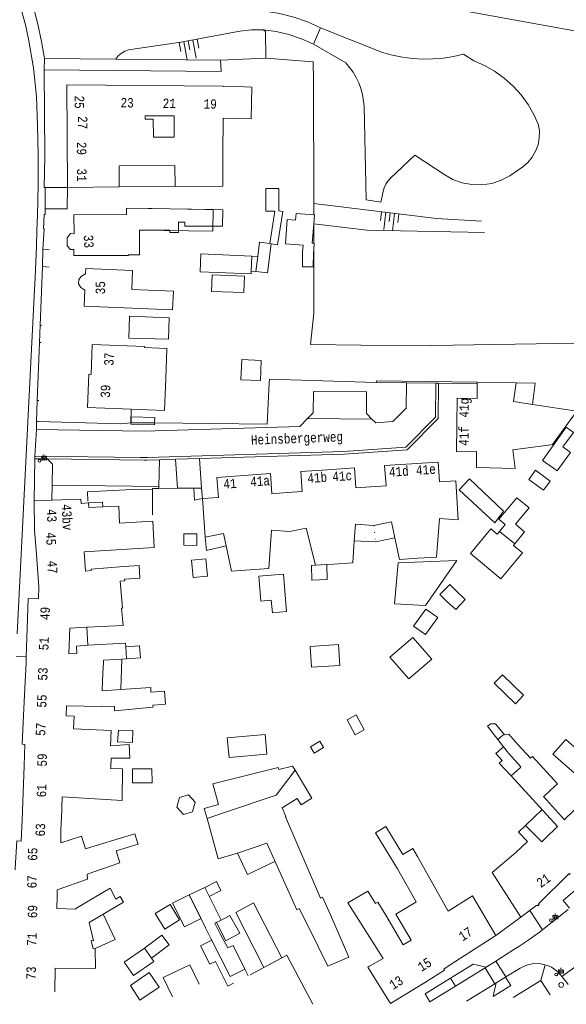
# Model space of a CAD drawing. Header units: metres. Extents: x 196790 to 198335, y 354523 to 356036.
# Tile 58 of 108: x 197766 to 197870, y 354523 to 354711. Entities that reach past the tile are written whole.
import ezdxf

# ---------------------------------------------------------------- set-up
doc = ezdxf.new("R2010")
doc.units = ezdxf.units.M
for name, pattern in [('DGN Style 1', [1.160006, 0.00193, -1.158076]), ('DGN Style 2', [186.027128, 111.616277, -74.410851]), ('DGN Style 3', [260.437979, 186.027128, -74.410851])]:
    doc.linetypes.add(name, pattern=pattern)
for name, color, linetype, lineweight in [('afdak', 252, 'DGN Style 2', 18), ('bij- of bedrijfsgebouw', 252, 'Continuous', 18), ('cultuurscheiding', 252, 'Continuous', 18), ('functiescheiding', 252, 'Continuous', 18), ('heg of haag', 252, 'Continuous', 18), ('hoofdgebouw', 252, 'Continuous', 18), ('huisnummer BAG', 252, 'Continuous', 18), ('kant asfaltverharding', 252, 'Continuous', 18), ('kant klinkerverharding', 252, 'Continuous', 18), ('kant muur (extern)', 252, 'Continuous', 18), ('kant tegelverharding', 252, 'Continuous', 18), ('molgoot', 252, 'DGN Style 3', 18), ('raster', 252, 'Continuous', 18), ('schutting', 252, 'Continuous', 18), ('straatnaam', 252, 'Continuous', 18), ('straatnaambord', 252, 'Continuous', 18), ('taludlijn', 252, 'Continuous', 18), ('taludsymbool', 252, 'Continuous', 18), ('toekomstig hoofdgebouw', 252, 'Continuous', 18), ('tuinhuis', 252, 'DGN Style 2', 18), ('tussenmuur WOZ', 252, 'DGN Style 1', 18), ('vlakafsluiter', 252, 'Continuous', 18), ('vlakafsluiter grijs', 252, 'DGN Style 2', 18), ('vlakafsluiter groen', 252, 'DGN Style 2', 18)]:
    doc.layers.add(name, color=color, linetype=linetype, lineweight=lineweight)
doc.styles.add('Style-Courier New', font='cour.ttf')
doc.styles.add('Style-simplex', font='simplex.shx')

# ---------------------------------------------------------------- blocks, each defined once
blk = doc.blocks.new('S435')
at = {"layer": 'straatnaambord', "color": 7, "linetype": 'Continuous', "lineweight": 0}
blk.add_circle((0, 0), 0.263, dxfattribs=at)
blk.add_circle((0, 0), 0.263, dxfattribs=at)
at = {"layer": 'straatnaambord', "color": 7, "linetype": 'Continuous', "lineweight": 0, "style": 'Style-simplex', "width": 0.428569}
blk.add_text('stn', height=1.05, dxfattribs=at).set_placement((0.32, 0.18))
blk = doc.blocks.new('TA')
at = {"layer": 'taludsymbool', "linetype": 'Continuous', "lineweight": 0}
for p, q in [((-0.5, 0), (-0.5, -0.5)), ((-0.25, 0), (-0.25, -1)), ((0, 0), (0, -0.5)), ((0.25, 0), (0.25, -1)), ((0.5, 0), (0.5, -0.5))]:
    blk.add_line(p, q, dxfattribs=at)

msp = doc.modelspace()

# ---------------------------------------------------------------- linework, layer by layer
at = {"layer": 'afdak'}
for p, q in [((197784.647, 354678.687), (197795.267, 354678.759)), ((197814.273, 354674.063), (197813.349, 354667.917)), ((197821.692, 354667.976), (197821.782, 354667.969)), ((197821.782, 354667.969), (197821.694, 354666.794)), ((197821.694, 354666.794), (197821.642, 354666.108)), ((197809.873, 354665.55), (197811.033, 354665.464)), ((197810.676, 354662.599), (197809.756, 354662.672)), ((197786.894, 354633.822), (197786.925, 354634.946)), ((197786.925, 354634.946), (197791.407, 354634.824)), ((197791.407, 354634.824), (197791.378, 354633.77)), ((197786.886, 354633.525), (197786.894, 354633.822)), ((197791.368, 354633.403), (197786.886, 354633.525)), ((197791.378, 354633.77), (197791.368, 354633.403)), ((197857.769, 354616.962), (197856.158, 354614.774)), ((197833.409, 354611.144), (197837.124, 354611.902)), ((197829.385, 354611.323), (197833.409, 354611.144)), ((197778.479, 354594.894), (197778.645, 354591.453)), ((197785.115, 354588.802), (197784.964, 354583.035)), ((197828.016, 354577.271), (197829.759, 354578.201)), ((197829.759, 354578.201), (197831.274, 354575.363)), ((197829.531, 354574.432), (197828.016, 354577.271)), ((197831.274, 354575.363), (197829.531, 354574.432)), ((197821.03, 354572.111), (197822.826, 354573.205)), ((197821.744, 354570.939), (197821.03, 354572.111)), ((197822.826, 354573.205), (197823.54, 354572.033)), ((197823.54, 354572.033), (197821.744, 354570.939)), ((197862.007, 354557.181), (197865.133, 354560.179)), ((197808.585, 354529.821), (197809.22, 354528.553))]:
    msp.add_line(p, q, dxfattribs=at)
at = {"layer": 'afdak', "flags": 128}
for points in [[(197814.273, 354674.063), (197812.546, 354674.063), (197812.546, 354678.39), (197815.022, 354678.39), (197815.022, 354674.156)], [(197813.552, 354667.855), (197814.756, 354667.702), (197815.774, 354674.037), (197815.022, 354674.156)], [(197819.548, 354666.266), (197819.648, 354667.594), (197816.295, 354667.847), (197816.647, 354672.501), (197818.223, 354672.382), (197818.319, 354673.647), (197821.682, 354673.392)], [(197821.682, 354673.392), (197821.812, 354673.382), (197821.684, 354671.682)], [(197821.684, 354671.682), (197821.405, 354667.997), (197821.692, 354667.976)], [(197821.642, 354666.108), (197821.576, 354663.495), (197819.505, 354663.518), (197819.548, 354666.266)], [(197860.217, 354641.416), (197863.847, 354641.322), (197863.321, 354637.288)], [(197857.769, 354616.962), (197851.315, 354623.139), (197849.374, 354621.037), (197856.158, 354614.774)], [(197857.017, 354613.109), (197858.137, 354614.462), (197856.933, 354615.46), (197860.328, 354619.557), (197862.671, 354617.615), (197860.079, 354614.487), (197861.826, 354613.039), (197859.966, 354610.794)], [(197778.775, 354618.561), (197781.442, 354618.726), (197781.496, 354617.804)], [(197801.003, 354612.008), (197801.249, 354609.515), (197805.015, 354610.42)], [(197824.164, 354606.836), (197824.248, 354603.955), (197821.292, 354603.83), (197821.269, 354606.659), (197822.029, 354606.696)], [(197786.049, 354588.857), (197788.676, 354589.047), (197788.511, 354591.339), (197785.884, 354591.149)], [(197856.74, 354573.501), (197854.775, 354576.058), (197855.414, 354576.536), (197856.263, 354576.491), (197858.001, 354574.422)], [(197859.276, 354566.608), (197856.982, 354569.03), (197857.545, 354569.522), (197856.31, 354570.867), (197857.784, 354572.155)], [(197801.361, 354558.468), (197800.83, 354560.415), (197803.558, 354561.158), (197802.48, 354565.115), (197814.926, 354568.219), (197815.03, 354567.8), (197817.643, 354568.452), (197818.116, 354567.661)], [(197807.154, 354551.914), (197809.094, 354547.823), (197814.289, 354550.335)], [(197800.932, 354545.367), (197803.143, 354546.48), (197804.002, 354544.774), (197801.791, 354543.661)], [(197781.617, 354540.265), (197783.882, 354535.467), (197780.061, 354533.773)], [(197804.058, 354539.156), (197805.701, 354540.044), (197807.606, 354536.667), (197804.939, 354535.206), (197803.16, 354538.709)], [(197789.489, 354533.829), (197792.777, 354536.292), (197794.175, 354534.426), (197790.816, 354531.897)], [(197806.409, 354527.136), (197805.343, 354526.594), (197802.945, 354531.305), (197801.877, 354530.762), (197800.109, 354534.235), (197802.269, 354535.335)]]:
    msp.add_lwpolyline(points, dxfattribs=at)
at = {"layer": 'bij- of bedrijfsgebouw'}
for p, q in [((197809.873, 354665.55), (197809.756, 354662.672)), ((197857.017, 354613.109), (197859.966, 354610.794)), ((197857.784, 354572.155), (197856.74, 354573.501)), ((197858.729, 354570.935), (197857.784, 354572.155)), ((197867.217, 354570.739), (197869.673, 354573.54)), ((197814.546, 354562.928), (197818.116, 354567.661)), ((197804.499, 354559.55), (197814.546, 354562.928)), ((197865.658, 354562.871), (197867.517, 354564.565)), ((197801.361, 354558.468), (197804.499, 354559.55)), ((197816.296, 354558.822), (197822.946, 354543.352)), ((197807.154, 354551.914), (197812.736, 354553.786)), ((197818.928, 354541.339), (197820.571, 354538.119)), ((197802.878, 354538.568), (197803.874, 354536.546)), ((197802.102, 354535.668), (197801.096, 354537.68)), ((197789.489, 354533.829), (197791.253, 354531.261))]:
    msp.add_line(p, q, dxfattribs=at)
at = {"layer": 'bij- of bedrijfsgebouw', "flags": 128}
for points in [[(197809.756, 354662.672), (197809.735, 354662.153), (197800.043, 354662.547), (197800.181, 354665.944), (197809.873, 354665.55)], [(197802.371, 354661.962), (197802.243, 354658.825), (197808.338, 354658.577), (197808.466, 354661.714), (197802.371, 354661.962)], [(197794.172, 354653.811), (197786.62, 354654.103), (197786.459, 354649.945), (197794.047, 354649.713), (197794.172, 354653.811)], [(197859.966, 354610.794), (197859.701, 354610.475), (197861.392, 354609.074), (197857.291, 354604.124), (197851.51, 354608.915), (197855.393, 354613.601), (197856.597, 354612.603), (197857.017, 354613.109)], [(197837.029, 354599.37), (197842.963, 354599.004), (197848.902, 354607.607), (197837.758, 354607.185), (197837.029, 354599.37)], [(197844.135, 354588.796), (197839.753, 354585.045), (197836.18, 354589.218), (197840.562, 354592.97), (197844.135, 354588.796)], [(197820.988, 354591.248), (197821.264, 354587.27), (197826.664, 354587.645), (197826.388, 354591.623), (197820.988, 354591.248)], [(197856.053, 354584.24), (197857.617, 354585.852), (197861.636, 354581.954), (197860.072, 354580.342), (197856.053, 354584.24)], [(197805.169, 354573.853), (197805.601, 354570.095), (197812.751, 354570.754), (197812.398, 354574.483), (197805.169, 354573.853)], [(197856.74, 354573.501), (197857.665, 354574.382), (197858.001, 354574.422)], [(197858.001, 354574.422), (197858.785, 354574.516), (197860.538, 354572.584)], [(197860.538, 354572.584), (197862.941, 354569.947), (197863.305, 354570.279), (197868.06, 354565.06), (197867.517, 354564.565)], [(197867.217, 354570.739), (197872.319, 354566.263), (197874.775, 354569.064), (197869.673, 354573.54)], [(197861.031, 354568.207), (197861.131, 354568.298), (197858.729, 354570.935)], [(197818.116, 354567.661), (197821.297, 354562.34), (197819.268, 354561.088), (197818.531, 354562.28), (197815.644, 354560.498)], [(197816.296, 354558.822), (197816.383, 354558.863), (197815.644, 354560.498)], [(197807.154, 354551.914), (197803.453, 354550.792), (197801.361, 354558.468)], [(197818.928, 354541.339), (197818.428, 354541.141), (197812.736, 354553.786)], [(197801.096, 354537.68), (197797.963, 354543.961), (197800.932, 354545.367), (197804.058, 354539.156), (197802.878, 354538.568)], [(197824.837, 354540.15), (197823.313, 354543.536), (197822.946, 354543.352)], [(197824.837, 354540.15), (197828.347, 354532.126), (197824.388, 354530.38), (197820.571, 354538.119)], [(197803.874, 354536.546), (197805.303, 354533.854), (197806.359, 354534.319), (197808.585, 354529.821), (197805.744, 354528.399), (197802.102, 354535.668)], [(197791.253, 354531.261), (197787.357, 354528.584), (197785.593, 354531.152), (197789.489, 354533.829)]]:
    msp.add_lwpolyline(points, dxfattribs=at)
at = {"layer": 'cultuurscheiding', "flags": 128}
msp.add_lwpolyline([(197821.616, 354705.842), (197827.791, 354702.309), (197829.186, 354700.531), (197829.77, 354699.543), (197830.266, 354698.504), (197830.667, 354697.425), (197830.97, 354696.319), (197831.276, 354694.079), (197831.639, 354676.231), (197834.475, 354675.829), (197834.889, 354677.834), (197835.09, 354678.535), (197835.398, 354679.206), (197835.804, 354679.822), (197836.293, 354680.363), (197840.898, 354684.75), (197846.607, 354680.982), (197848.161, 354680.125), (197849.896, 354679.497), (197851.758, 354679.146), (197853.679, 354679.106), (197855.579, 354679.384), (197857.384, 354679.962), (197859.028, 354680.8), (197860.464, 354681.842), (197861.492, 354682.496), (197862.442, 354683.336), (197863.265, 354684.346), (197863.919, 354685.494), (197864.373, 354686.734), (197864.612, 354688.015), (197864.64, 354689.282), (197864.475, 354690.49), (197863.582, 354692.488), (197862.466, 354694.414), (197861.139, 354696.232), (197859.616, 354697.908), (197857.924, 354699.411), (197856.091, 354700.718), (197854.152, 354701.811), (197852.144, 354702.682), (197850.172, 354703.943), (197848.287, 354703.523), (197846.365, 354703.23), (197844.417, 354703.069), (197842.459, 354703.043), (197840.503, 354703.152), (197838.565, 354703.395), (197836.656, 354703.769), (197834.791, 354704.269), (197822.973, 354708.972)], dxfattribs=at)
at = {"layer": 'functiescheiding'}
for p, q in [((197858.228, 354528.331), (197856.337, 354531.37)), ((197868.901, 354528.445), (197873.203, 354531.553)), ((197848.632, 354526.567), (197847.691, 354528.097)), ((197842.863, 354525.103), (197843.808, 354523.575))]:
    msp.add_line(p, q, dxfattribs=at)
at = {"layer": 'heg of haag'}
for p, q in [((197840.212, 354648.466), (197821.049, 354648.734)), ((197784.954, 354633.6), (197769.207, 354634.073))]:
    msp.add_line(p, q, dxfattribs=at)
at = {"layer": 'hoofdgebouw'}
for p, q in [((197784.647, 354678.687), (197774.81, 354678.62)), ((197790.925, 354674.587), (197794.259, 354674.533)), ((197804.339, 354674.37), (197794.259, 354674.533)), ((197852.812, 354641.231), (197852.815, 354641.542)), ((197852.815, 354641.542), (197860.217, 354641.416)), ((197771.819, 354619.079), (197768.468, 354618.982)), ((197768.468, 354618.982), (197768.542, 354613.493)), ((197800.47, 354619.403), (197801.003, 354612.008)), ((197768.881, 354608.726), (197769.328, 354602.602)), ((197824.164, 354606.836), (197822.029, 354606.696)), ((197825.522, 354606.925), (197824.164, 354606.836)), ((197769.328, 354602.602), (197769.294, 354600.297)), ((197767.143, 354594.698), (197766.96, 354589.237)), ((197778.479, 354594.894), (197775.224, 354594.737)), ((197786.049, 354588.857), (197785.884, 354591.149)), ((197766.92, 354588.116), (197766.692, 354583.276)), ((197781.549, 354586.134), (197781.64, 354588.278)), ((197781.64, 354588.278), (197781.654, 354588.597)), ((197781.654, 354588.597), (197785.115, 354588.802)), ((197785.115, 354588.802), (197786.049, 354588.857)), ((197781.411, 354583.003), (197781.549, 354586.134)), ((197790.636, 354583.448), (197784.964, 354583.035)), ((197766.692, 354583.276), (197766.447, 354578.068)), ((197784.964, 354583.035), (197781.401, 354582.776)), ((197781.401, 354582.776), (197781.411, 354583.003)), ((197766.533, 354568.509), (197766.684, 354572.569)), ((197766.533, 354568.509), (197766.152, 354558.248)), ((197859.276, 354566.608), (197861.031, 354568.207)), ((197859.276, 354566.608), (197868.079, 354556.945)), ((197865.61, 354562.827), (197865.658, 354562.871)), ((197773.634, 354558.455), (197773.789, 354562.607)), ((197872.522, 354561.307), (197869.566, 354558.405)), ((197773.543, 354556.006), (197773.613, 354557.88)), ((197773.613, 354557.88), (197773.634, 354558.455)), ((197869.566, 354558.405), (197869.425, 354558.267)), ((197865.09, 354554.034), (197863.203, 354555.942)), ((197868.079, 354556.945), (197865.757, 354554.665)), ((197865.757, 354554.665), (197865.09, 354554.034)), ((197860.172, 354552.046), (197855.625, 354548.229)), ((197844.89, 354545.061), (197841.447, 354551.279)), ((197837.646, 354548.927), (197841.184, 354542.611)), ((197861.072, 354539.698), (197855.625, 354548.229)), ((197772.82, 354543.561), (197772.854, 354544.908)), ((197847.288, 354540.881), (197844.89, 354545.061)), ((197841.141, 354542.586), (197841.184, 354542.611)), ((197835.421, 354540.09), (197837.822, 354535.944)), ((197837.822, 354535.944), (197838.731, 354534.427)), ((197840.235, 354535.35), (197838.731, 354534.427)), ((197847.868, 354530.768), (197856.319, 354536.206))]:
    msp.add_line(p, q, dxfattribs=at)
at = {"layer": 'hoofdgebouw', "flags": 128}
for points in [[(197774.81, 354678.62), (197774.677, 354698.162), (197804.436, 354697.867), (197804.435, 354697.797), (197808.485, 354697.739)], [(197808.485, 354697.739), (197809.876, 354697.719), (197809.79, 354691.687), (197804.428, 354691.764)], [(197789.856, 354691.585), (197789.584, 354691.579), (197789.608, 354692.221)], [(197789.608, 354692.221), (197795.118, 354692.259), (197795.078, 354688.179), (197791.196, 354688.152)], [(197791.196, 354688.152), (197791.131, 354691.612), (197789.856, 354691.585)], [(197804.428, 354691.764), (197804.451, 354688.372), (197804.371, 354688.372), (197804.397, 354678.822), (197795.267, 354678.759)], [(197795.267, 354678.759), (197795.24, 354682.759), (197784.62, 354682.687), (197784.647, 354678.687)], [(197790.925, 354674.587), (197786.036, 354674.666), (197786.046, 354673.446), (197776.011, 354673.364), (197776.04, 354669.795), (197775.342, 354669.825), (197774.728, 354669.041), (197774.738, 354667.514), (197775.39, 354666.759), (197776.034, 354666.797), (197776.027, 354665.635), (197786.427, 354665.657), (197786.427, 354665.767), (197788.527, 354665.771), (197788.517, 354670.451), (197794.267, 354670.463)], [(197804.339, 354674.37), (197804.337, 354671.24), (197797.144, 354671.243), (197797.145, 354672.007), (197795.908, 354672.007), (197795.907, 354670.056), (197794.267, 354670.057), (197794.267, 354670.463)], [(197778.284, 354663.181), (197778.243, 354662.174), (197777.403, 354661.683), (197776.984, 354661.075), (197776.919, 354660.284), (197777.322, 354659.587), (197778.121, 354659.079), (197778.002, 354656.015), (197794.804, 354655.314), (197794.948, 354658.851), (197787.045, 354659.172), (197787.193, 354662.819), (197778.284, 354663.181)], [(197779.286, 354643.015), (197779.501, 354648.711), (197789.474, 354648.335), (197789.466, 354648.135)], [(197793.494, 354642.203), (197793.728, 354647.974), (197789.466, 354648.135)], [(197786.941, 354636.403), (197778.581, 354636.742), (197778.836, 354643.042), (197779.286, 354643.015)], [(197786.941, 354636.403), (197793.249, 354636.148), (197793.494, 354642.203)], [(197848.913, 354633.413), (197848.967, 354638.513), (197852.788, 354638.449), (197852.812, 354641.231)], [(197860.217, 354641.416), (197859.685, 354637.848), (197863.321, 354637.288)], [(197863.321, 354637.288), (197871.764, 354635.989), (197867.12, 354629.653), (197866.821, 354629.615)], [(197848.913, 354633.413), (197848.858, 354628.31), (197852.68, 354628.354), (197852.649, 354625.283), (197860.032, 354625.093), (197859.586, 354628.689), (197866.821, 354629.615)], [(197824.317, 354624.886), (197819.237, 354624.525), (197819.488, 354620.73), (197816.595, 354620.517)], [(197832.553, 354621.623), (197829.673, 354621.419), (197829.405, 354625.247), (197824.317, 354624.886)], [(197840.275, 354625.996), (197835.176, 354625.654), (197835.459, 354621.829), (197832.553, 354621.623)], [(197841.48, 354608.024), (197845.044, 354608.252), (197845.602, 354615.571), (197849.2, 354615.347), (197848.706, 354622.753), (197845.621, 354622.547), (197845.364, 354626.337), (197840.275, 354625.996)], [(197808.358, 354623.783), (197803.258, 354623.42), (197803.528, 354619.609), (197800.47, 354619.403)], [(197816.595, 354620.517), (197813.713, 354620.305), (197813.446, 354624.145), (197808.358, 354623.783)], [(197778.775, 354618.561), (197777.4, 354618.448), (197777.358, 354619.24), (197771.819, 354619.079)], [(197781.496, 354617.804), (197778.869, 354617.672), (197778.775, 354618.561)], [(197781.496, 354617.804), (197784.562, 354617.958), (197784.727, 354614.689)], [(197768.542, 354613.493), (197768.544, 354613.354), (197768.881, 354608.726)], [(197777.985, 354609.258), (197791.281, 354610.079), (197791.048, 354615.079), (197784.727, 354614.689)], [(197817.123, 354613.11), (197813.647, 354613.376), (197813.139, 354606.054), (197809.564, 354605.799)], [(197822.029, 354606.696), (197820.229, 354613.778), (197817.123, 354613.11)], [(197833.094, 354614.238), (197829.608, 354614.491), (197829.385, 354611.323)], [(197833.094, 354614.238), (197836.463, 354614.969), (197837.124, 354611.902)], [(197801.003, 354612.008), (197804.521, 354612.752), (197805.015, 354610.42)], [(197837.124, 354611.902), (197838.008, 354607.801), (197841.48, 354608.024)], [(197805.015, 354610.42), (197806.046, 354605.548), (197809.564, 354605.799)], [(197829.385, 354611.323), (197829.091, 354607.158), (197825.522, 354606.925)], [(197785.528, 354606.434), (197779.305, 354605.976), (197779.324, 354605.677), (197778.217, 354605.596), (197777.985, 354609.258)], [(197785.528, 354606.434), (197788.418, 354606.678), (197788.573, 354604.254), (197785.677, 354604.069)], [(197784.84, 354603.685), (197785.697, 354603.759), (197785.677, 354604.069)], [(197785.083, 354598.537), (197785.263, 354598.548), (197784.84, 354603.685)], [(197769.294, 354600.297), (197767.332, 354600.363), (197767.143, 354594.698)], [(197785.083, 354598.537), (197785.427, 354595.229), (197778.479, 354594.894)], [(197778.645, 354591.453), (197776.497, 354591.322), (197776.582, 354589.925), (197775.077, 354589.829), (197775.224, 354594.737)], [(197785.884, 354591.149), (197785.83, 354591.892), (197778.645, 354591.453)], [(197766.96, 354589.237), (197766.931, 354588.356), (197766.92, 354588.116)], [(197790.636, 354583.448), (197790.69, 354582.551), (197793.269, 354582.706)], [(197793.269, 354582.706), (197793.474, 354580.251), (197792.758, 354580.191)], [(197774.522, 354578.055), (197774.617, 354579.953), (197781.27, 354579.816), (197781.272, 354579.854)], [(197781.272, 354579.854), (197783.719, 354579.795), (197783.746, 354578.971), (197791.089, 354579.685), (197791.044, 354580.041), (197792.758, 354580.191)], [(197766.447, 354578.068), (197766.19, 354572.61), (197766.684, 354572.569)], [(197782.961, 354572.315), (197783.081, 354575.27), (197775.967, 354575.56), (197776.073, 354577.978), (197774.522, 354578.055)], [(197782.961, 354572.315), (197786.55, 354572.551), (197786.643, 354569.981), (197783.109, 354570.007), (197783.024, 354568.244)], [(197783.024, 354568.244), (197783.013, 354568.008), (197785.291, 354567.963), (197785.183, 354561.94), (197773.789, 354562.607)], [(197865.61, 354562.827), (197865.424, 354562.658), (197869.425, 354558.267)], [(197766.152, 354558.248), (197766.001, 354554.196), (197765.167, 354554.219), (197764.853, 354548.892), (197764.849, 354548.71)], [(197860.172, 354552.046), (197862.34, 354554.139), (197860.66, 354555.88), (197862.007, 354557.181), (197863.203, 354555.942)], [(197773.543, 354556.006), (197773.502, 354553.89), (197777.49, 354555.128)], [(197780.887, 354553.561), (197787.614, 354555.588), (197788.157, 354553.915)], [(197837.646, 354548.927), (197833.431, 354555.792), (197835.378, 354556.987), (197838.66, 354551.64), (197840.523, 354552.784), (197841.447, 354551.279)], [(197772.854, 354544.908), (197778.612, 354546.953), (197778.561, 354547.9), (197784.75, 354550.033), (197784.093, 354552.363), (197788.255, 354553.614), (197788.157, 354553.915)], [(197780.887, 354553.561), (197778.255, 354552.723), (197777.49, 354555.128)], [(197861.072, 354539.698), (197864.176, 354541.998), (197864.307, 354541.892), (197864.579, 354542.154), (197864.479, 354542.256), (197870.24, 354547.942), (197870.336, 354547.832), (197870.512, 354548.004)], [(197772.82, 354543.561), (197772.763, 354541.335), (197776.372, 354541.243), (197776.398, 354541.356), (197782.926, 354545.209), (197783.981, 354543.132), (197784.841, 354543.642), (197785.484, 354542.558), (197778.95, 354538.684)], [(197832.173, 354530.319), (197834.913, 354531.868), (197828.197, 354542.43), (197831.994, 354544.675), (197833.431, 354542.312), (197833.876, 354542.583), (197835.421, 354540.09)], [(197840.235, 354535.35), (197837.297, 354540.308), (197841.141, 354542.586)], [(197856.319, 354536.206), (197851.879, 354543.778), (197847.288, 354540.881)], [(197779.693, 354533.71), (197779.335, 354535.25), (197779.733, 354535.225), (197778.95, 354538.684)], [(197772.371, 354525.501), (197772.476, 354530.009), (197780.12, 354529.973), (197780.061, 354533.773), (197779.693, 354533.71)], [(197809.552, 354528.721), (197816.577, 354532.495), (197821.49, 354523.128)], [(197794.775, 354524.574), (197793.027, 354528.253), (197798.098, 354530.662), (197799.846, 354526.983)], [(197832.173, 354530.319), (197832.003, 354530.214), (197836.279, 354523.263), (197842.958, 354527.372)], [(197842.958, 354527.372), (197846.586, 354529.603), (197846.432, 354529.844), (197847.868, 354530.768)], [(197859.623, 354524.405), (197864.891, 354527.673), (197866.662, 354524.951)]]:
    msp.add_lwpolyline(points, dxfattribs=at)
at = {"layer": 'kant asfaltverharding'}
for p, q in [((197822.973, 354708.972), (197821.616, 354705.842)), ((197854.289, 354530.075), (197848.632, 354526.567)), ((197856.153, 354527.041), (197854.289, 354530.075)), ((197848.632, 354526.567), (197843.808, 354523.575)), ((197856.153, 354527.041), (197850.76, 354523.695))]:
    msp.add_line(p, q, dxfattribs=at)
at = {"layer": 'kant asfaltverharding', "flags": 128}
for points in [[(197765.244, 354593.671), (197768.475, 354657.889), (197768.644, 354661.448), (197768.771, 354664.423), (197768.882, 354667.399), (197768.978, 354670.376), (197769.059, 354673.353), (197769.191, 354679.125), (197769.227, 354684.899), (197769.118, 354690.403), (197768.884, 354695.904), (197768.325, 354701.376), (197767.403, 354706.799), (197766.784, 354709.562), (197766.065, 354712.301), (197764.391, 354717.71), (197762.955, 354721.643)], [(197822.973, 354708.972), (197820.471, 354710.091), (197817.884, 354711), (197815.18, 354711.726), (197812.418, 354712.18), (197811.321, 354712.231), (197810.98, 354712.224), (197810.517, 354712.2)], [(197812.099, 354708.615), (197809.85, 354708.61), (197807.619, 354708.328), (197796.378, 354706.227), (197786.431, 354704.782), (197785.715, 354704.546), (197785.049, 354704.161), (197784.475, 354703.648), (197784.027, 354703.042)], [(197821.616, 354705.842), (197819.317, 354706.876), (197816.932, 354707.69), (197814.541, 354708.285), (197812.099, 354708.615)]]:
    msp.add_lwpolyline(points, dxfattribs=at)
at = {"layer": 'kant klinkerverharding'}
for p, q in [((197770.557, 354678.571), (197774.81, 354678.62)), ((197832.738, 354634.515), (197820.5, 354634.611)), ((197768.579, 354626.978), (197770.94, 354626.947)), ((197792.335, 354626.78), (197792.208, 354621.7)), ((197792.335, 354626.78), (197795.378, 354626.872)), ((197795.378, 354626.872), (197799.929, 354627.011)), ((197795.378, 354626.872), (197795.751, 354621.335)), ((197799.929, 354627.011), (197800.332, 354621.348)), ((197792.208, 354621.7), (197771.859, 354621.924)), ((197800.332, 354621.348), (197800.47, 354619.403)), ((197854.52, 354530.221), (197856.337, 354531.37)), ((197854.289, 354530.075), (197854.52, 354530.221)), ((197847.691, 354528.097), (197842.863, 354525.103)), ((197855.824, 354524.701), (197856.432, 354527.214)), ((197856.153, 354527.041), (197856.432, 354527.214)), ((197856.432, 354527.214), (197858.17, 354528.295)), ((197858.17, 354528.295), (197858.228, 354528.331))]:
    msp.add_line(p, q, dxfattribs=at)
at = {"layer": 'kant klinkerverharding', "flags": 128}
for points in [[(197799.929, 354627.011), (197827.486, 354627.85), (197839.465, 354628.688), (197845.36, 354634.631), (197845.42, 354641.326)], [(197820.5, 354634.611), (197821.564, 354635.687), (197821.629, 354639.777), (197831.729, 354639.672), (197831.691, 354635.554), (197832.738, 354634.515)], [(197832.738, 354634.515), (197833.469, 354633.789), (197836.758, 354634.025), (197839.291, 354636.588), (197839.341, 354641.405)], [(197768.867, 354632.531), (197789.397, 354632.235), (197819.032, 354633.127), (197820.5, 354634.611)], [(197792.335, 354626.78), (197789.887, 354626.705), (197789.401, 354626.701), (197770.94, 354626.947)], [(197771.859, 354621.924), (197771.915, 354625.93), (197770.94, 354626.947)], [(197870.089, 354541.178), (197868.683, 354540.022), (197867.572, 354539.131), (197866.578, 354538.351), (197865.194, 354537.294), (197864.566, 354536.824), (197863.544, 354536.082), (197862.611, 354535.426), (197861.668, 354534.784), (197860.717, 354534.154), (197859.758, 354533.537), (197856.337, 354531.37)], [(197858.228, 354528.331), (197860.945, 354530.019), (197862.164, 354530.592), (197863.516, 354530.883), (197864.898, 354530.857), (197866.204, 354530.528), (197866.921, 354530.198), (197867.592, 354529.769), (197868.199, 354529.252), (197868.724, 354528.663), (197868.901, 354528.445)], [(197854.52, 354530.221), (197852.038, 354530.793), (197847.691, 354528.097)], [(197868.901, 354528.445), (197869.795, 354527.34), (197870.112, 354526.875)]]:
    msp.add_lwpolyline(points, dxfattribs=at)
at = {"layer": 'kant muur (extern)'}
for p, q in [((197770.555, 354674.545), (197774.765, 354674.521)), ((197769.031, 354638.067), (197769.465, 354649.059)), ((197839.341, 354641.405), (197833.589, 354641.479)), ((197839.341, 354641.405), (197844.9, 354641.333)), ((197844.9, 354641.333), (197845.42, 354641.326)), ((197845.42, 354641.326), (197852.812, 354641.231)), ((197795.751, 354621.335), (197792.204, 354621.324)), ((197795.751, 354621.335), (197798.857, 354621.344)), ((197798.857, 354621.344), (197798.997, 354619.074))]:
    msp.add_line(p, q, dxfattribs=at)
at = {"layer": 'kant muur (extern)', "flags": 128}
for points in [[(197770.555, 354674.545), (197770.531, 354673.451), (197770.375, 354673.457), (197770.213, 354670.716), (197770.363, 354670.723), (197770.098, 354666.773)], [(197769.604, 354652.374), (197770.045, 354663.551), (197770.071, 354663.549)], [(197833.589, 354641.479), (197833.595, 354641.796), (197852.815, 354641.542)]]:
    msp.add_lwpolyline(points, dxfattribs=at)
at = {"layer": 'kant tegelverharding'}
for p, q in [((197784.027, 354703.042), (197770.424, 354703.129)), ((197803.931, 354702.848), (197784.027, 354703.042)), ((197804.059, 354700.666), (197770.364, 354700.994)), ((197770.555, 354674.545), (197770.557, 354678.571)), ((197770.071, 354663.549), (197770.098, 354666.773)), ((197769.465, 354649.059), (197769.604, 354652.374)), ((197769.031, 354638.067), (197768.888, 354634.083)), ((197768.867, 354632.531), (197768.603, 354627.44)), ((197768.468, 354618.982), (197768.579, 354626.978)), ((197768.603, 354627.44), (197768.579, 354626.978)), ((197856.319, 354536.206), (197861.072, 354539.698))]:
    msp.add_line(p, q, dxfattribs=at)
at = {"layer": 'kant tegelverharding', "flags": 128}
for points in [[(197770.424, 354703.129), (197769.843, 354706.406), (197769.142, 354709.661), (197768.324, 354712.889), (197767.389, 354716.083), (197769.939, 354717.417), (197771.151, 354718.144)], [(197770.364, 354700.994), (197770.464, 354684.559), (197770.377, 354678.572), (197770.557, 354678.571)], [(197768.888, 354634.083), (197768.894, 354633.046), (197768.867, 354632.531)], [(197872.866, 354546.09), (197872.779, 354546.15), (197871.453, 354544.875), (197869.173, 354542.861), (197870.392, 354541.432)], [(197855.824, 354524.701), (197855.855, 354524.622), (197859.176, 354526.678), (197858.17, 354528.295)], [(197868.313, 354526.803), (197868.374, 354526.588), (197868.501, 354526.441), (197868.643, 354526.372), (197868.763, 354526.353), (197868.956, 354526.397), (197869.084, 354526.485), (197869.162, 354526.603), (197869.213, 354526.803), (197869.141, 354527.058), (197868.94, 354527.212), (197868.763, 354527.253), (197868.545, 354527.195), (197868.442, 354527.107), (197868.364, 354526.975), (197868.313, 354526.803)]]:
    msp.add_lwpolyline(points, dxfattribs=at)
at = {"layer": 'molgoot', "flags": 128}
msp.add_lwpolyline([(197768.603, 354627.44), (197788.716, 354627.219), (197789.389, 354627.218), (197790.059, 354627.232), (197827.405, 354628.375), (197839.229, 354629.199), (197844.847, 354634.862), (197844.9, 354641.333)], dxfattribs=at)
at = {"layer": 'raster'}
for p, q in [((197812.546, 354703.238), (197812.477, 354708.292)), ((197821.678, 354675.556), (197821.682, 354673.392)), ((197821.692, 354667.976), (197821.684, 354671.682)), ((197821.692, 354667.976), (197821.782, 354667.969)), ((197821.782, 354667.969), (197821.694, 354666.794)), ((197771.294, 354666.747), (197770.098, 354666.773)), ((197821.715, 354654.673), (197821.694, 354666.794)), ((197770.071, 354663.549), (197771.32, 354663.445)), ((197821.049, 354648.734), (197821.715, 354654.673)), ((197769.942, 354652.348), (197769.604, 354652.374)), ((197769.465, 354649.059), (197769.814, 354649.09)), ((197769.311, 354638.033), (197769.031, 354638.067)), ((197786.881, 354633.822), (197786.941, 354636.403)), ((197786.894, 354633.822), (197786.881, 354633.822)), ((197791.378, 354633.77), (197786.894, 354633.822)), ((197790.958, 354621.144), (197790.972, 354616.32))]:
    msp.add_line(p, q, dxfattribs=at)
at = {"layer": 'raster', "flags": 128}
for points in [[(197907.747, 354682.73), (197891.722, 354696.247), (197879.059, 354706.997), (197850.955, 354712.116), (197834.264, 354715.021), (197834.193, 354715.026)], [(197821.678, 354675.556), (197821.637, 354699.019), (197821.578, 354702.488), (197812.546, 354703.238)], [(197913.322, 354678.22), (197884.306, 354659.859), (197875.879, 354649.029), (197840.212, 354648.466)], [(197813.162, 354641.409), (197812.79, 354633.521), (197791.378, 354633.77)], [(197792.204, 354621.324), (197790.957, 354621.32), (197790.958, 354621.144)]]:
    msp.add_lwpolyline(points, dxfattribs=at)
at = {"layer": 'schutting', "flags": 128}
msp.add_lwpolyline([(197790.958, 354621.144), (197787.139, 354621.13), (197778.596, 354620.661), (197778.639, 354618.87)], dxfattribs=at)
at = {"layer": 'taludlijn', "flags": 128}
for points in [[(197853.622, 354672.202), (197845.05, 354672.68), (197821.678, 354675.556)], [(197821.684, 354671.682), (197831.783, 354670.445), (197854.187, 354670.058)]]:
    msp.add_lwpolyline(points, dxfattribs=at)
at = {"layer": 'toekomstig hoofdgebouw', "flags": 128}
msp.add_lwpolyline([(197786.036, 354674.666), (197802.514, 354674.4), (197802.448, 354670.3), (197788.517, 354670.451), (197788.527, 354665.771), (197786.427, 354665.767), (197786.427, 354665.657), (197776.027, 354665.635), (197776.034, 354666.797), (197775.39, 354666.759), (197774.738, 354667.514), (197774.728, 354669.041), (197775.342, 354669.825), (197776.04, 354669.795), (197776.011, 354673.364), (197786.046, 354673.446), (197786.036, 354674.666)], dxfattribs=at)
at = {"layer": 'tuinhuis'}
for p, q in [((197811.033, 354665.464), (197811.369, 354668.164)), ((197811.369, 354668.164), (197813.349, 354667.917)), ((197813.552, 354667.855), (197812.864, 354662.327)), ((197813.349, 354667.917), (197813.556, 354667.891)), ((197813.556, 354667.891), (197813.552, 354667.855)), ((197810.676, 354662.599), (197811.033, 354665.464)), ((197812.864, 354662.327), (197810.676, 354662.599)), ((197796.933, 354610.5), (197796.956, 354612.703)), ((197796.956, 354612.703), (197799.418, 354612.677)), ((197799.418, 354612.677), (197799.394, 354610.474)), ((197799.394, 354610.474), (197796.933, 354610.5)), ((197840.671, 354595.128), (197843.002, 354598.361)), ((197843.002, 354598.361), (197845.279, 354596.719)), ((197845.279, 354596.719), (197842.948, 354593.487)), ((197842.948, 354593.487), (197840.671, 354595.128)), ((197797.851, 354562.997), (197796.118, 354562.518)), ((197799.097, 354561.619), (197797.851, 354562.997)), ((197796.118, 354562.518), (197795.631, 354560.661)), ((197798.61, 354559.762), (197799.097, 354561.619)), ((197795.631, 354560.661), (197796.877, 354559.283)), ((197796.877, 354559.283), (197798.61, 354559.762)), ((197794.817, 354542.392), (197797.963, 354543.961)), ((197797.077, 354537.861), (197794.817, 354542.392)), ((197797.963, 354543.961), (197800.223, 354539.43)), ((197806.846, 354540.591), (197810.214, 354542.426)), ((197810.214, 354542.426), (197815.618, 354531.98)), ((197812.203, 354530.145), (197806.846, 354540.591)), ((197800.223, 354539.43), (197797.077, 354537.861)), ((197813.71, 354530.955), (197812.203, 354530.145)), ((197815.618, 354531.98), (197813.71, 354530.955))]:
    msp.add_line(p, q, dxfattribs=at)
at = {"layer": 'tuinhuis', "flags": 128}
for points in [[(197811.539, 354641.846), (197807.815, 354641.998), (197807.971, 354645.825), (197811.695, 354645.673), (197811.539, 354641.846)], [(197867.224, 354629.461), (197869.749, 354632.947), (197871.108, 354631.962), (197869.127, 354629.227), (197870.576, 354628.178), (197868.012, 354624.638), (197867.316, 354625.143)], [(197867.224, 354629.461), (197865.218, 354626.63), (197867.316, 354625.143)], [(197862.616, 354623.034), (197863.879, 354624.763), (197866.673, 354622.722), (197865.41, 354620.993), (197862.616, 354623.034)], [(197798.426, 354607.676), (197801.131, 354607.914), (197801.422, 354604.606), (197798.717, 354604.368), (197798.426, 354607.676)], [(197813.602, 354600.039), (197811.621, 354599.874), (197811.224, 354604.628), (197815.895, 354605.018), (197816.292, 354600.264)], [(197846.98, 354599.848), (197845.709, 354601.128), (197847.6, 354603.032), (197848.808, 354601.799)], [(197816.292, 354600.264), (197816.52, 354597.889), (197813.833, 354597.631), (197813.602, 354600.039)], [(197846.98, 354599.848), (197848.695, 354598.242), (197850.523, 354600.193), (197848.808, 354601.799)], [(197787.158, 354572.95), (197787.258, 354575.227), (197784.492, 354575.315), (197784.337, 354573.095), (197787.158, 354572.95)], [(197787.187, 354567.921), (197787.205, 354565.254), (197790.892, 354565.28), (197790.874, 354567.947), (197787.187, 354567.921)], [(197793.355, 354537.455), (197796.134, 354539.236), (197794.358, 354542.11), (197791.489, 354540.428), (197793.355, 354537.455)], [(197788.575, 354523.935), (197786.785, 354526.734), (197790.356, 354529.188), (197792.248, 354526.365), (197788.575, 354523.935)]]:
    msp.add_lwpolyline(points, dxfattribs=at)
at = {"layer": 'tussenmuur WOZ'}
msp.add_line((197833.094, 354614.238), (197833.409, 354611.144), dxfattribs=at)
at = {"layer": 'vlakafsluiter'}
for p, q in [((197803.931, 354702.848), (197804.059, 354700.666)), ((197774.81, 354678.62), (197774.765, 354674.521)), ((197800.47, 354619.403), (197798.997, 354619.074))]:
    msp.add_line(p, q, dxfattribs=at)
at = {"layer": 'vlakafsluiter grijs'}
for p, q in [((197770.424, 354703.129), (197770.364, 354700.994)), ((197798.857, 354621.344), (197800.332, 354621.348)), ((197766.96, 354589.237), (197765.025, 354589.32)), ((197865.194, 354537.294), (197862.825, 354540.997)), ((197864.891, 354527.673), (197865.76, 354530.64))]:
    msp.add_line(p, q, dxfattribs=at)
at = {"layer": 'vlakafsluiter groen'}
for p, q in [((197812.477, 354708.292), (197812.099, 354708.615)), ((197803.931, 354702.848), (197812.546, 354703.238)), ((197768.888, 354634.083), (197769.207, 354634.073)), ((197784.954, 354633.6), (197786.881, 354633.822)), ((197771.819, 354619.079), (197771.859, 354621.924)), ((197792.208, 354621.7), (197792.204, 354621.324))]:
    msp.add_line(p, q, dxfattribs=at)
at = {"layer": 'vlakafsluiter groen', "flags": 128}
msp.add_lwpolyline([(197813.162, 354641.409), (197813.275, 354642.133), (197833.589, 354641.479)], dxfattribs=at)

# ---------------------------------------------------------------- block references
at = {"layer": 'straatnaambord'}
for p in [(197769.473, 354626.546), (197866.802, 354539.161), (197867.852, 354528.821)]:
    msp.add_blockref('S435', p, dxfattribs=at)
at = {"layer": 'taludsymbool'}
for p, xscale, yscale, zscale, rotation in [((197797.787, 354706.49), 3.473102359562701, 3.473102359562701, 3.473102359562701, 10.58519957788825), ((197836.243, 354673.764), 3.317811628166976, 3.317811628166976, 3.317811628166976, 352.9885083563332)]:
    msp.add_blockref('TA', p, dxfattribs=dict(at, xscale=xscale, yscale=yscale, zscale=zscale, rotation=rotation))

# ---------------------------------------------------------------- texts
at = {"layer": 'huisnummer BAG', "style": 'Style-Courier New', "width": 0.694444}
for s, rotation, p in [('25', 269.14063, (197776.187, 354696.106)), ('23', 359.14063, (197784.89, 354693.844)), ('21', 359.14063, (197792.915, 354693.725)), ('19', 359.14063, (197800.702, 354693.612)), ('27', 270.28648, (197776.786, 354692.185)), ('29', 270.28648, (197776.576, 354687.271)), ('31', 270.28648, (197776.607, 354682.203)), ('33', 273.4977, (197777.868, 354669.519)), ('35', 89.2552, (197781.946, 354658.256)), ('37', 88.10803, (197783.569, 354644.643)), ('39', 88.10803, (197782.878, 354638.53)), ('41g', 89.36977, (197851.174, 354634.792)), ('41f', 89.36977, (197851.144, 354629.411)), ('41c', 4.07336, (197825.276, 354622.652)), ('41d', 3.84075, (197836.053, 354623.528)), ('41e', 3.84075, (197841.198, 354623.867)), ('41', 4.07336, (197804.535, 354621.248)), ('41a', 4.07336, (197809.635, 354621.67)), ('41b', 4.07336, (197820.525, 354622.334)), ('43', 272.80805, (197770.843, 354617.352)), ('43bv', 272.80805, (197773.692, 354618.285)), ('45', 272.80805, (197770.701, 354612.937)), ('47', 272.80805, (197770.965, 354607.546)), ('49', 87.8789, (197771.376, 354596.239)), ('51', 87.8789, (197771.164, 354590.482)), ('53', 87.8789, (197770.952, 354584.706)), ('55', 87.8789, (197770.762, 354579.563)), ('57', 87.30639, (197770.536, 354574.176)), ('59', 88.7397, (197770.854, 354568.361)), ('61', 88.7397, (197770.725, 354562.505)), ('63', 88.7397, (197770.502, 354555.053)), ('65', 89.2552, (197769.048, 354550.43)), ('67', 89.2552, (197768.924, 354545.186)), ('21', 35.35794, (197864.905, 354545.24)), ('69', 88.5679, (197769.014, 354539.507)), ('17', 32.87978, (197850.001, 354535.066)), ('71', 88.5679, (197768.881, 354534.215)), ('15', 32.00538, (197842.185, 354529.277)), ('73', 88.5679, (197768.737, 354527.801)), ('13', 32.00538, (197836.776, 354525.835))]:
    msp.add_text(s, height=1.8, rotation=rotation, dxfattribs=at).set_placement(p)
at = {"layer": 'straatnaam', "style": 'Style-Courier New', "width": 0.694444}
msp.add_text('Heinsbergerweg', height=1.8, rotation=2.1211, dxfattribs=at).set_placement((197809.75, 354629.625))

doc.saveas('drawing.dxf')
